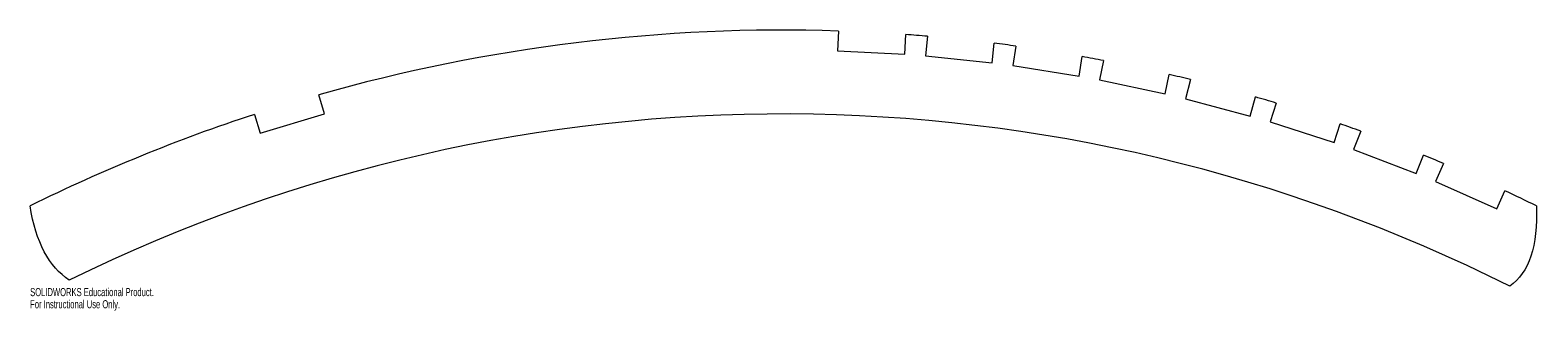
# Model space of a CAD drawing. Header units: millimetres. Extents: x -449 to 449, y 845 to 1012.
import ezdxf

# ---------------------------------------------------------------- set-up
doc = ezdxf.new("R2010")
doc.units = ezdxf.units.MM
doc.styles.add('SLDTEXTSTYLE0', font='TXT', dxfattribs={"width": 0.7})

msp = doc.modelspace()

# ---------------------------------------------------------------- linework, layer by layer
at = {"color": 7, "linetype": 'Continuous', "lineweight": 15}
for p, q in [((32.98, 1011.46), (32.36, 999.68)), ((72.31, 997.58), (72.93, 1009.37)), ((85.87, 1008.35), (84.64, 996.61)), ((32.36, 999.68), (72.31, 997.58)), ((124.42, 992.43), (125.65, 1004.17)), ((138.53, 1002.47), (136.68, 990.82)), ((84.64, 996.61), (124.42, 992.43)), ((136.68, 990.82), (176.19, 984.56)), ((176.19, 984.56), (178.03, 996.22)), ((190.8, 993.85), (188.35, 982.31)), ((188.35, 982.31), (227.47, 973.99)), ((227.47, 973.99), (229.93, 985.53)), ((242.56, 982.5), (239.5, 971.1)), ((-273.25, 962.15), (-276.7, 973.44)), ((239.5, 971.1), (278.14, 960.75)), ((278.14, 960.75), (281.19, 972.15)), ((-314.95, 961.74), (-311.5, 950.46)), ((-311.5, 950.46), (-273.25, 962.15)), ((293.64, 968.46), (290, 957.24)), ((290, 957.24), (328.04, 944.88)), ((328.04, 944.88), (331.69, 956.1)), ((343.93, 951.77), (339.7, 940.75)), ((339.7, 940.75), (377.04, 926.41)), ((377.04, 926.41), (381.27, 937.43)), ((393.27, 932.46), (388.47, 921.68)), ((388.47, 921.68), (425.01, 905.41)), ((425.01, 905.41), (429.81, 916.19))]:
    msp.add_line(p, q, dxfattribs=at)
for radius, start, end in [(1012, 88.1324, 105.8676), (1012, 85.1324, 85.8676), (1012, 82.1324, 82.8676), (1012, 79.1324, 79.8676), (1012, 76.1324, 76.8676), (1012, 73.1324, 73.8676), (1012, 108.1324, 116.31171), (962, 63.26908, 116.23383), (1012, 70.1324, 70.8676), (1012, 67.1324, 67.8676), (1012, 63.68829, 64.8676)]:
    msp.add_arc((0, 0), radius, start, end, dxfattribs=at)
for points in [[(-425.24, 862.91), (-437.4, 870.7), (-445.18, 885.45), (-448.57, 907.15)], [(448.57, 907.15), (449.45, 883.28), (444.16, 867.29), (432.71, 859.19)]]:
    msp.add_open_spline(points, degree=3, dxfattribs=at)

# ---------------------------------------------------------------- texts
at = {"color": 7, "linetype": 'Continuous', "char_height": 4.8336, "attachment_point": 1, "style": 'SLDTEXTSTYLE0'}
for s, insert in [('SOLIDWORKS Educational Product.', (-448.57, 858.17)), ('For Instructional Use Only.', (-448.57, 850.92))]:
    msp.add_mtext(s, dxfattribs=dict(at, insert=insert))

doc.saveas('drawing.dxf')
